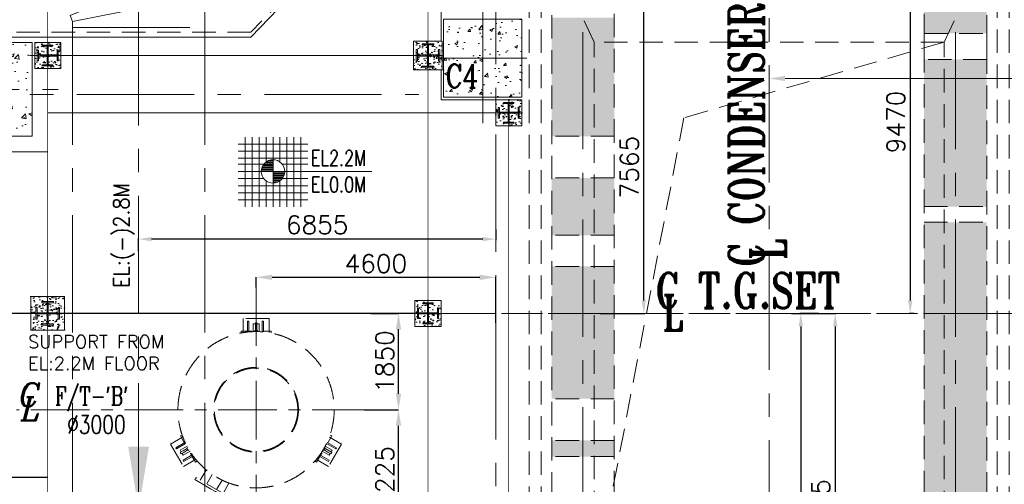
# Model space of a CAD drawing. Header units: inches. Extents: x 0 to 1545919, y 0 to 23143738.
# Tile 76 of 197: x 100652 to 119554, y 149856 to 158774. Entities that reach past the tile are written whole.
import ezdxf

# ---------------------------------------------------------------- set-up
doc = ezdxf.new("R2010")
doc.units = ezdxf.units.IN
doc.header["$LTSCALE"] = 1800
doc.header["$MEASUREMENT"] = 0
for name, pattern in [('CENTER', [2, 1.25, -0.25, 0.25, -0.25]), ('CENTER2', [1.125, 0.75, -0.125, 0.125, -0.125]), ('HIDDEN', [0.375, 0.25, -0.125])]:
    doc.linetypes.add(name, pattern=pattern)
doc.layers.get('0').update_dxf_attribs({"color": 253, "lineweight": 5})
doc.layers.get('Defpoints').update_dxf_attribs({"lineweight": 18})
for name, color, linetype, lineweight in [('AUX COL', 1, 'Continuous', 18), ('CEN', 8, 'CENTER', 18), ('COL', 1, 'Continuous', 18), ('CONCRETE', 145, 'Continuous', 18), ('CWPIPE', 200, 'CENTER', 18), ('DIM', 4, 'Continuous', 18), ('EQUIP', 8, 'HIDDEN', 9), ('GRID', 251, 'CENTER', 18), ('HATCH', 9, 'Continuous', 18), ('HATCH-1', 252, 'Continuous', 9), ('STEEL', 231, 'Continuous', 18), ('TEXT', 3, 'Continuous', 18), ('TGRAFT', 7, 'Continuous', 18)]:
    doc.layers.add(name, color=color, linetype=linetype, lineweight=lineweight)
doc.styles.add('COMPLEX', font='complex')
doc.styles.add('ITALICC', font='italicc')
doc.styles.add('ROMANC', font='ROMANC.SHX')
doc.styles.add('ROMANS', font='romans.shx')
doc.styles.add('ROMANT', font='romant')
doc.styles.add('S3', font='simplex.shx', dxfattribs={"width": 0.75, "height": 320})
doc.styles.get("Standard").update_dxf_attribs({"font": 'arial.ttf'})
doc.linetypes.add('FENCELINE1', pattern='A,0.25,-0.1,[133,ltypeshp.shx,S=0.1,R=0,X=-0.1,Y=0],-0.1,1', length=1.45)
doc.dimstyles.new('MAIN', dxfattribs={"dimtxt": 350, "dimasz": 250, "dimexe": 20, "dimexo": 20, "dimgap": 100, "dimtad": 1, "dimdec": 0, "dimzin": 0, "dimdsep": 46, "dimtxsty": 'ROMANS', "dimcen": 0.09, "dimclrd": 256, "dimclre": 9, "dimclrt": 256, "dimadec": 0, "dimazin": 0, "dimtfac": 1, "dimtdec": 0, "dimtofl": 0, "dimtmove": 0, "dimatfit": 3, "dimfxl": 0.18, "dimtolj": 1, "dimtzin": 0, "dimarcsym": 0})
doc.dimstyles.new('USER175', dxfattribs={"dimscale": 175, "dimtxt": 2, "dimasz": 1.75, "dimexe": 0, "dimexo": 0, "dimgap": 0.5, "dimtad": 1, "dimdec": 0, "dimzin": 0, "dimdsep": 46, "dimtxsty": 'ROMANS', "dimcen": 0, "dimclrd": 4, "dimclre": 4, "dimclrt": 4, "dimadec": 0, "dimazin": 0, "dimtfac": 0.09, "dimtdec": 0, "dimtix": 1, "dimtofl": 0, "dimtmove": 0, "dimatfit": 3, "dimfxl": 1, "dimtolj": 1, "dimtzin": 0, "dimarcsym": 0})

# ---------------------------------------------------------------- blocks, each defined once
blk = doc.blocks.new('AUX COLUMNS')
at = {"layer": 'GRID'}
blk.add_line((-136838, 59915), (-243038, 59915), dxfattribs=at)
blk = doc.blocks.new('CL')
at = {"style": 'ITALICC'}
for s, p in [('C', (-28.8, -3.8)), ('L', (-16.3, -93.3))]:
    blk.add_text(s, height=150, dxfattribs=at).set_placement(p)
blk = doc.blocks.new('HP&LP DRAIN FLASH TANK')
at = {"layer": 'CEN', "ltscale": 0.5, "flags": 128}
for points in [[(108047, 65855), (108047, 70575)], [(110247, 68228), (103447, 68228)]]:
    blk.add_lwpolyline(points, dxfattribs=at)
at = {"layer": 'EQUIP'}
for p, q in [((108298, 69978), (107798, 69978)), ((107798, 69978), (107798, 69711)), ((108298, 69711), (108298, 69978)), ((107883, 69928), (107883, 69720)), ((107908, 69928), (107883, 69928)), ((107908, 69722), (107908, 69928)), ((107991, 69878), (107991, 69725)), ((107991, 69878), (108033, 69878)), ((108023, 69748), (108073, 69748)), ((108023, 69726), (108023, 69748)), ((108063, 69898), (108033, 69898)), ((108033, 69898), (108033, 69838)), ((108033, 69748), (108033, 69838)), ((108063, 69898), (108063, 69838)), ((108063, 69878), (108105, 69878)), ((108063, 69748), (108063, 69838)), ((108073, 69726), (108073, 69748)), ((108105, 69878), (108105, 69725)), ((108163, 69928), (108163, 69724)), ((108188, 69928), (108163, 69928)), ((108188, 69722), (108188, 69928)), ((107883, 69738), (107758, 69738)), ((107758, 69738), (107758, 69705)), ((107883, 69738), (107908, 69738)), ((107964, 69738), (107908, 69738)), ((108338, 69738), (108188, 69738)), ((108338, 69738), (108338, 69705)), ((106637, 67703), (106406, 67570)), ((106594, 67725), (106622, 67741)), ((106594, 67725), (106669, 67595)), ((109500, 67725), (109425, 67595)), ((109457, 67703), (109688, 67570)), ((109500, 67725), (109472, 67741)), ((106406, 67570), (106656, 67137)), ((106682, 67602), (106505, 67499)), ((106505, 67499), (106517, 67478)), ((106517, 67478), (106693, 67579)), ((106590, 67452), (106722, 67529)), ((106723, 67481), (106645, 67436)), ((106737, 67500), (106718, 67490)), ((106743, 67446), (106718, 67490)), ((109351, 67446), (109376, 67490)), ((109358, 67500), (109376, 67490)), ((109371, 67481), (109449, 67436)), ((109505, 67452), (109372, 67529)), ((109577, 67478), (109401, 67579)), ((109412, 67602), (109590, 67499)), ((109688, 67570), (109438, 67137)), ((109590, 67499), (109577, 67478)), ((106611, 67416), (106590, 67452)), ((106593, 67406), (106645, 67436)), ((106593, 67406), (106608, 67380)), ((106608, 67380), (106660, 67410)), ((106647, 67354), (106626, 67390)), ((106822, 67359), (106645, 67257)), ((106647, 67354), (106779, 67430)), ((106657, 67235), (106837, 67339)), ((106738, 67455), (106660, 67410)), ((106762, 67457), (106743, 67446)), ((106781, 67401), (106809, 67352)), ((106822, 67330), (106809, 67352)), ((106822, 67330), (106884, 67222)), ((109273, 67330), (109210, 67222)), ((109437, 67235), (109258, 67339)), ((109272, 67359), (109450, 67257)), ((109273, 67330), (109285, 67352)), ((109313, 67401), (109285, 67352)), ((109448, 67354), (109315, 67430)), ((109333, 67457), (109351, 67446)), ((109356, 67455), (109434, 67410)), ((109486, 67380), (109434, 67410)), ((109448, 67354), (109469, 67390)), ((109501, 67406), (109449, 67436)), ((109484, 67416), (109505, 67452)), ((109501, 67406), (109486, 67380)), ((106645, 67257), (106657, 67235)), ((106656, 67137), (106887, 67270)), ((106884, 67222), (106912, 67238)), ((109210, 67222), (109182, 67238)), ((109438, 67137), (109207, 67270)), ((109450, 67257), (109437, 67235)), ((106870, 66887), (106891, 66924)), ((107496, 66575), (106891, 66924)), ((106974, 66876), (107086, 67070)), ((107099, 66804), (107204, 66986)), ((107077, 66767), (106870, 66887)), ((107172, 66712), (107077, 66767)), ((107289, 66695), (107394, 66877)), ((107414, 66622), (107526, 66816)), ((107267, 66657), (107172, 66712)), ((107474, 66538), (107267, 66657)), ((107474, 66538), (107496, 66575))]:
    blk.add_line(p, q, dxfattribs=at)
for radius in [1500, 813, 801]:
    blk.add_circle((108047, 68228), radius, dxfattribs=at)
at = {"layer": 'TEXT', "xscale": 3, "yscale": 3, "zscale": 3}
blk.add_blockref('CL', (103581, 68302, 274), dxfattribs=at)
at = {"layer": 'TEXT', "width": 0.75}
for s, style, p in [("F/T-'B'", 'COMPLEX', (104184, 68316)), ('%%C3000', 'ROMANS', (104419, 67769, 274))]:
    blk.add_text(s, height=350, dxfattribs=dict(at, style=style)).set_placement(p)
at = {"layer": 'TEXT', "insert": (103670, 69658), "char_height": 250, "attachment_point": 1}
blk.add_mtext_dynamic_manual_height_columns('{\\Fromans|c0;SUPPORT FROM EL:2.2M FLOOR}', width=2901.5, gutter_width=1, heights=[0], dxfattribs=at)
blk = doc.blocks.new('*D857')
at = {"layer": 'Defpoints', "color": 0, "transparency": 16777216}
for p in [(107390, 153137), (107924, 153137), (107266, 151287)]:
    blk.add_point(p, dxfattribs=at)
at = {"layer": 'DIM', "color": 4, "lineweight": -2, "transparency": 16777216}
for p, q in [((107390, 153137), (107924, 153137)), ((107924, 151593), (107924, 152831)), ((107266, 151287), (107924, 151287))]:
    blk.add_line(p, q, dxfattribs=at)
at = {"layer": 'DIM', "color": 4, "transparency": 16777216}
for points in [[(107873, 152831), (107975, 152831), (107924, 153137)], [(107873, 151593), (107975, 151593), (107924, 151287)]]:
    blk.add_solid(points, dxfattribs=at)
at = {"layer": 'DIM', "color": 4, "transparency": 16777216, "insert": (107661, 152212), "char_height": 350, "attachment_point": 5, "rotation": 90, "style": 'ROMANS'}
blk.add_mtext('\\A1;1850', dxfattribs=at)
blk = doc.blocks.new('*D1085')
at = {"layer": 'Defpoints', "color": 0, "transparency": 16777216}
for p in [(109790, 153829), (105190, 153634), (109790, 152956)]:
    blk.add_point(p, dxfattribs=at)
at = {"layer": 'DIM', "color": 4, "lineweight": -2, "transparency": 16777216}
for p, q in [((105190, 153634), (105190, 153829)), ((105496, 153829), (109484, 153829)), ((109790, 152956), (109790, 153829))]:
    blk.add_line(p, q, dxfattribs=at)
at = {"layer": 'DIM', "color": 4, "transparency": 16777216}
for points in [[(105496, 153880), (105496, 153778), (105190, 153829)], [(109484, 153880), (109484, 153778), (109790, 153829)]]:
    blk.add_solid(points, dxfattribs=at)
at = {"layer": 'DIM', "color": 4, "transparency": 16777216, "insert": (107490, 154092), "char_height": 350, "attachment_point": 5, "style": 'ROMANS'}
blk.add_mtext('\\A1;4600', dxfattribs=at)
blk = doc.blocks.new('*D621')
at = {"layer": 'Defpoints', "color": 0, "transparency": 16777216}
for p in [(126553, 71928), (126210, 70028), (126335, 70028)]:
    blk.add_point(p, dxfattribs=at)
at = {"layer": 'DIM', "color": 4, "lineweight": -2, "transparency": 16777216}
for p, q in [((126553, 71928), (126335, 71928)), ((126335, 71621), (126335, 70334)), ((126210, 70028), (126335, 70028))]:
    blk.add_line(p, q, dxfattribs=at)
at = {"layer": 'DIM', "color": 4, "transparency": 16777216}
for points in [[(126284, 71621), (126386, 71621), (126335, 71928)], [(126284, 70334), (126386, 70334), (126335, 70028)]]:
    blk.add_solid(points, dxfattribs=at)
at = {"layer": 'DIM', "color": 4, "transparency": 16777216, "insert": (126072, 70978), "char_height": 350, "attachment_point": 5, "rotation": 90, "style": 'ROMANS'}
blk.add_mtext('\\A1;1900', dxfattribs=at)
blk = doc.blocks.new('*D622')
at = {"layer": 'Defpoints', "color": 0, "transparency": 16777216}
for p in [(117897, 74536), (117897, 74406), (128947, 74324)]:
    blk.add_point(p, dxfattribs=at)
at = {"layer": 'DIM', "color": 4, "lineweight": -2, "transparency": 16777216}
for p, q in [((117897, 74406), (117897, 74536)), ((128641, 74536), (118203, 74536)), ((128947, 74324), (128947, 74536))]:
    blk.add_line(p, q, dxfattribs=at)
at = {"layer": 'DIM', "color": 4, "transparency": 16777216}
for points in [[(118203, 74587), (118203, 74485), (117897, 74536)], [(128641, 74587), (128641, 74485), (128947, 74536)]]:
    blk.add_solid(points, dxfattribs=at)
at = {"layer": 'DIM', "color": 4, "transparency": 16777216, "insert": (124050, 74798), "char_height": 350, "attachment_point": 5, "style": 'ROMANS'}
blk.add_mtext('\\A1;11050', dxfattribs=at)
blk = doc.blocks.new('LEVEL')
at = {"flags": 128}
for points in [[(-533, 658), (-533, -676)], [(-400, 658), (-400, -676)], [(-267, 658), (-267, -676)], [(-267, 658), (-267, -676)], [(-133, 658), (-133, 181)], [(0, 658), (0, -676)], [(0, 658), (0, -676)], [(133, 658), (133, 181)], [(133, 658), (133, 181)], [(267, 658), (267, -676)], [(400, 658), (400, -676)], [(533, 658), (533, -676)], [(-667, 524), (667, 524)], [(-667, 391), (667, 391)], [(-667, 258), (667, 258)], [(-93, 205), (0, 205)], [(0, 0), (0, 264)], [(-667, 142), (-174, 142)], [(-667, 0), (667, 0)], [(-265, 0), (0, 0)], [(-225, 2), (0, 2)], [(-224, 25), (0, 25)], [(-220, 47), (0, 47)], [(-214, 70), (0, 70)], [(-205, 92), (0, 92)], [(-194, 115), (0, 115)], [(-178, 137), (0, 137)], [(-158, 160), (0, 160)], [(-132, 182), (0, 182)], [(1900, 0), (0, 0)], [(0, 0), (0, -261)], [(174, 142), (667, 142)], [(-667, -133), (-181, -133)], [(-133, -181), (-133, -676)], [(225, -2), (0, -2)], [(224, -25), (0, -25)], [(220, -47), (0, -47)], [(214, -70), (0, -70)], [(205, -92), (0, -92)], [(194, -115), (0, -115)], [(178, -137), (0, -137)], [(158, -160), (0, -160)], [(132, -182), (0, -182)], [(133, -181), (133, -676)], [(133, -181), (133, -676)], [(181, -133), (667, -133)], [(-667, -276), (667, -276)], [(93, -205), (0, -205)], [(-667, -409), (667, -409)], [(-667, -542), (667, -542)]]:
    blk.add_lwpolyline(points, dxfattribs=at)
for points in [[(0, 225, 0.414246), (-225, 0)], [(225, 0, 0.414258), (0, 225)], [(-225, 0, 0.414221), (0, -225)], [(0, -225, 0.414246), (225, 0)]]:
    blk.add_lwpolyline(points, format="xyb", dxfattribs=at)
at = {"flags": 4}
blk.add_attdef('LEVEL', (839, 107), '', height=300, dxfattribs=at)
blk = doc.blocks.new('*D895')
at = {"layer": 'Defpoints', "color": 0, "transparency": 16777216}
for p in [(107266, 151287), (107924, 151287), (106550, 146062)]:
    blk.add_point(p, dxfattribs=at)
at = {"layer": 'DIM', "color": 4, "lineweight": -2, "transparency": 16777216}
for p, q in [((107266, 151287), (107924, 151287)), ((107924, 146368), (107924, 150981)), ((106550, 146062), (107924, 146062))]:
    blk.add_line(p, q, dxfattribs=at)
at = {"layer": 'DIM', "color": 4, "transparency": 16777216}
for points in [[(107873, 150981), (107975, 150981), (107924, 151287)], [(107873, 146368), (107975, 146368), (107924, 146062)]]:
    blk.add_solid(points, dxfattribs=at)
at = {"layer": 'DIM', "color": 4, "transparency": 16777216, "insert": (107661, 149989), "char_height": 350, "attachment_point": 5, "rotation": 90, "style": 'ROMANS'}
blk.add_mtext('\\A1;5225', dxfattribs=at)
blk = doc.blocks.new('A$C72CE6A6A')
at = {"layer": 'CONCRETE'}
h = blk.add_hatch(dxfattribs=at)
h.set_pattern_fill('AR-CONC', color=256, scale=80, style=0)
h.set_pattern_definition([(50, (-375, 0), (573.808, -50.202), [60, -660]), (355, (-375, 0), (-111, 601.754), [48, -528]), (100.4514, (-327.2, -4.2), (462.808, 551.55), [50.992, -560.914]), (46.184, (-375, 160), (853.79, -132.415), [90, -990]), (96.636, (-303.85, 149), (747.73, 779.294), [76.49, -841.37]), (351.184, (-375, 160), (747.73, 779.295), [72, -792]), (21, (-295, 120), (477.526, -322.095), [60, -660]), (326, (-295, 120), (194.652, 580.12), [48, -528]), (71.4514, (-255.2, 93.16), (672.178, 258.024), [50.992, -560.914]), (37.5, (-375, 0), (9.728, 266.315), [0, -521.6, 0, -536, 0, -530]), (7.5, (-375, 0), (210.456, 315.529), [0, -305.6, 0, -509.6, 0, -202]), (327.5, (-553.4, 0), (427.058, -18.044), [0, -200, 0, -624, 0, -828]), (317.5, (-633.4, 0), (466.549, 80.084), [0, -260, 0, -414.4, 0, -588])])
h.paths.add_polyline_path([(-6250, 4150), (-4750, 4150), (-4750, 5650), (-6250, 5650)])
h = blk.add_hatch(dxfattribs=at)
h.set_pattern_fill('AR-CONC', color=256, scale=100, style=0)
h.set_pattern_definition([(50, (-102668.4, -50138.3), (717.2602, -62.752), [75, -825]), (355, (-102668.4, -50138.3), (-138.7513, 752.192), [60, -660]), (100.4514, (-102608.6, -50143.5), (578.5094, 689.4395), [63.74, -701.142]), (46.1842, (-102668.4, -49938.3), (1067.241, -165.519), [112.5, -1237.5]), (96.6356, (-102579.5, -49952.1), (934.663, 974.118), [95.61, -1051.713]), (351.1842, (-102668.4, -49938.3), (934.662, 974.119), [90, -990]), (21, (-102568.4, -49988.3), (596.907, -402.619), [75, -825]), (326, (-102568.4, -49988.3), (243.3153, 725.15), [60, -660]), (71.4514, (-102518.66, -50021.8), (840.2226, 322.5305), [63.74, -701.142]), (37.5, (-102668.4, -50138.27), (12.15986, 332.89385), [0, -652, 0, -670, 0, -662.5]), (7.5, (-102668.4, -50138.27), (263.0695, 394.4117), [0, -382, 0, -637, 0, -252.5]), (327.5, (-102891.4, -50138.27), (533.82244, -22.5549), [0, -250, 0, -780, 0, -1035]), (317.5, (-102991.4, -50138.27), (583.1862, 100.105), [0, -325, 0, -518, 0, -735])])
h.paths.add_polyline_path([(-15150, 4200), (-15547, 4200), (-16150, 4200), (-16150, 3400), (-15150, 3400)])
h.paths.add_polyline_path([(-14150, 4200), (-15150, 4200), (-15150, 3400), (-14150, 3400)])
h.paths.add_polyline_path([(-14150, 5200), (-15150, 5200), (-15150, 4200), (-14656, 4200), (-14150, 4200)])
h.paths.add_polyline_path([(-15150, 5200), (-16150, 5200), (-16150, 4200), (-15150, 4200)])
h.paths.add_polyline_path([(-15080, 4332), (-14255, 4332), (-14255, 5007), (-15080, 5007)], flags=24)
h.paths.add_polyline_path([(-15080, 4332), (-14255, 4332), (-14255, 5007), (-15080, 5007)], flags=24)
blk.add_lwpolyline([(-9950, -5400), (-7350, -8000), (16205, -8000), (16205, 8000), (-7350, 8000), (-9950, 5400), (-24150, 5400), (-24150, -5400)], close=True)
at = {"layer": 'CEN'}
for p, q in [((-5500, 3650), (-5500, 8300)), ((-6349, 4900), (-4651, 4900)), ((-6180, 4900), (-4820, 4900)), ((-24091, 4200), (-6728, 4200)), ((-24091, 4200), (-6728, 4200)), ((-16650, 4300), (-13650, 4300)), ((0, -500), (0, 500)), ((-500, 0), (500, 0))]:
    blk.add_line(p, q, dxfattribs=at)
at = {"layer": 'CONCRETE'}
for points in [[(-9950, -5300), (-7350, -8000), (16205, -8000), (16205, 8000), (-7350, 8000), (-9950, 5300), (-24150, 5300), (-24150, -5300)], [(-6250, 4150), (-4750, 4150), (-4750, 5650), (-6250, 5650)], [(-16150, 3400), (-14150, 3400), (-14150, 5200), (-16150, 5200)]]:
    blk.add_lwpolyline(points, close=True, dxfattribs=at)
at = {"layer": 'TEXT', "style": 'ROMANC', "width": 0.8}
blk.add_text('C4', height=450, dxfattribs=at).set_placement((-6212, 4331))
blk = doc.blocks.new('CONDENSER')
at = {"layer": 'CEN'}
for p, q in [((0, 11965), (0, -10877)), ((-4375, 7315), (4375, 7315)), ((-7840, 0), (7840, 0))]:
    blk.add_line(p, q, dxfattribs=at)
at = {"layer": 'EQUIP'}
for p, q in [((4460, 7655), (-4460, 7655)), ((-4460, 7655), (-4460, 7475)), ((4460, 7565), (-4460, 7565)), ((4460, 7655), (4460, 7475)), ((-4605, 7475), (-4605, -7475)), ((-4460, 7475), (-4605, 7475)), ((4460, 7475), (-4460, 7475)), ((-4375, 7475), (-4375, -7475)), ((4375, 7475), (4375, -7475)), ((4460, 7475), (4605, 7475)), ((4605, 7475), (4605, -7475)), ((-3358, 5208), (-4375, 7315)), ((4375, 7315), (-4375, 7315)), ((3358, 5208), (4375, 7315)), ((-3358, -5208), (-3358, 5208)), ((3358, 5208), (-3358, 5208)), ((3358, 5208), (-1637, 3753)), ((3358, -5208), (3358, 5208)), ((-1637, 3753), (-3344, -5152)), ((-3358, -5208), (-4375, -7315)), ((3358, -5208), (-3358, -5208)), ((3358, -5208), (4375, -7315)), ((-4375, -7315), (4375, -7315)), ((-4605, -7475), (-4460, -7475)), ((4460, -7475), (-4460, -7475)), ((-4460, -7655), (-4460, -7475)), ((4460, -7655), (4460, -7475)), ((4460, -7475), (4605, -7475)), ((4460, -7565), (-4460, -7565)), ((4460, -7655), (-4460, -7655))]:
    blk.add_line(p, q, dxfattribs=at)
for centre, radius in [((-2235, 9470), 1410), ((2235, 9470), 1410), ((-2235, 9470), 1270), ((-2235, 9470), 1230), ((2235, 9470), 1270), ((2235, 9470), 1230), ((-2235, -9360), 1410), ((-2235, -9360), 1270), ((2235, -9360), 1410), ((2235, -9360), 1270), ((-2235, -9360), 1230), ((2235, -9360), 1230)]:
    blk.add_circle(centre, radius, dxfattribs=at)
for points, knots in [([(-2211, 9618), (-3219, 9642), (-4205, 8835), (-4236, 7806), (-4234, 7658)], [2597.743538, 2597.743538, 2597.743538, 2597.743538, 4076.905104, 4953.355651, 4953.355651, 4953.355651, 4953.355651]), ([(-2275, 9618), (-1266, 9643), (-180, 8754), (-252, 7656), (-252, 7656)], [2597.743538, 2597.743538, 2597.743538, 2597.743538, 4076.905104, 5192.052949, 5192.052949, 5192.052949, 5192.052949]), ([(2269, 9616), (1261, 9641), (275, 8833), (244, 7805), (246, 7657)], [2597.743538, 2597.743538, 2597.743538, 2597.743538, 4076.905104, 4953.355651, 4953.355651, 4953.355651, 4953.355651]), ([(2205, 9616), (3214, 9641), (4300, 8752), (4228, 7654), (4228, 7654)], [2597.743538, 2597.743538, 2597.743538, 2597.743538, 4076.905104, 5192.052949, 5192.052949, 5192.052949, 5192.052949]), ([(-2211, -9618), (-3219, -9642), (-4205, -8835), (-4236, -7806), (-4234, -7658)], [2597.743538, 2597.743538, 2597.743538, 2597.743538, 4076.905104, 4953.355651, 4953.355651, 4953.355651, 4953.355651]), ([(-2275, -9618), (-1266, -9643), (-180, -8754), (-252, -7656), (-252, -7656)], [2597.743538, 2597.743538, 2597.743538, 2597.743538, 4076.905104, 5192.052949, 5192.052949, 5192.052949, 5192.052949]), ([(2269, -9616), (1261, -9641), (275, -8833), (244, -7805), (246, -7657)], [2597.743538, 2597.743538, 2597.743538, 2597.743538, 4076.905104, 4953.355651, 4953.355651, 4953.355651, 4953.355651]), ([(2205, -9616), (3214, -9641), (4300, -8752), (4228, -7654), (4228, -7654)], [2597.743538, 2597.743538, 2597.743538, 2597.743538, 4076.905104, 5192.052949, 5192.052949, 5192.052949, 5192.052949])]:
    blk.add_open_spline(points, degree=3, knots=knots, dxfattribs=at)
blk = doc.blocks.new('*D958')
at = {"layer": 'Defpoints', "color": 0, "transparency": 16777216}
for p in [(109790, 154767), (102935, 154562), (102935, 154309)]:
    blk.add_point(p, dxfattribs=at)
at = {"layer": 'DIM', "color": 9, "lineweight": -2, "transparency": 16777216}
for p, q in [((109790, 154747), (109790, 154542)), ((102935, 154329), (102935, 154582))]:
    blk.add_line(p, q, dxfattribs=at)
at = {"layer": 'DIM', "lineweight": -2, "transparency": 16777216}
blk.add_line((109540, 154562), (103185, 154562), dxfattribs=at)
at = {"layer": 'DIM', "transparency": 16777216}
for points in [[(103185, 154604), (103185, 154521), (102935, 154562)], [(109540, 154604), (109540, 154521), (109790, 154562)]]:
    blk.add_solid(points, dxfattribs=at)
at = {"layer": 'DIM', "transparency": 16777216, "insert": (106363, 154837), "char_height": 350, "attachment_point": 5, "style": 'ROMANS'}
blk.add_mtext('\\A1;6855', dxfattribs=at)
blk = doc.blocks.new('*D963')
at = {"layer": 'Defpoints', "color": 0, "transparency": 16777216}
for p in [(116013, 153137), (115040, 143777), (115647, 143777)]:
    blk.add_point(p, dxfattribs=at)
at = {"layer": 'DIM', "color": 9, "lineweight": -2, "transparency": 16777216}
for p, q in [((115993, 153137), (115627, 153137)), ((115060, 143777), (115667, 143777))]:
    blk.add_line(p, q, dxfattribs=at)
at = {"layer": 'DIM', "lineweight": -2, "transparency": 16777216}
blk.add_line((115647, 152887), (115647, 144027), dxfattribs=at)
at = {"layer": 'DIM', "transparency": 16777216}
for points in [[(115605, 152887), (115688, 152887), (115647, 153137)], [(115605, 144027), (115688, 144027), (115647, 143777)]]:
    blk.add_solid(points, dxfattribs=at)
at = {"layer": 'DIM', "transparency": 16777216, "insert": (115372, 148662), "char_height": 350, "attachment_point": 5, "rotation": 90, "style": 'ROMANS'}
blk.add_mtext('\\A1;9360', dxfattribs=at)
blk = doc.blocks.new('*D965')
at = {"layer": 'Defpoints', "color": 0, "transparency": 16777216}
for p in [(115448, 153137), (114966, 145572), (116307, 145572)]:
    blk.add_point(p, dxfattribs=at)
at = {"layer": 'DIM', "color": 9, "lineweight": -2, "transparency": 16777216}
for p, q in [((115468, 153137), (116327, 153137)), ((114986, 145572), (116327, 145572))]:
    blk.add_line(p, q, dxfattribs=at)
at = {"layer": 'DIM', "lineweight": -2, "transparency": 16777216}
blk.add_line((116307, 152887), (116307, 145822), dxfattribs=at)
at = {"layer": 'DIM', "transparency": 16777216}
for points in [[(116266, 152887), (116349, 152887), (116307, 153137)], [(116266, 145822), (116349, 145822), (116307, 145572)]]:
    blk.add_solid(points, dxfattribs=at)
at = {"layer": 'DIM', "transparency": 16777216, "insert": (116032, 149355), "char_height": 350, "attachment_point": 5, "rotation": 90, "style": 'ROMANS'}
blk.add_mtext('\\A1;7565', dxfattribs=at)
blk = doc.blocks.new('A$C067A19F9')
for p, q in [((-1031, 831), (-1270, 253)), ((1316, -141), (-1031, 831)), ((-1270, -373), (-1270, 253)), ((1270, -253), (-1270, 253)), ((1316, -141), (1270, -253)), ((1270, -373), (-1270, -373)), ((1270, -373), (1270, -253))]:
    blk.add_line(p, q)
at = {"layer": 'CEN'}
for p in [(143, 345), (0, -373)]:
    blk.add_line(p, (0, 0), dxfattribs=at)
blk = doc.blocks.new('CW-PIT')
at = {"layer": 'HATCH-1'}
h = blk.add_hatch(dxfattribs=at)
h.set_pattern_fill('AR-CONC', color=256, scale=100, style=0)
h.paths.add_polyline_path([(-3575, 7750), (-4175, 7750), (-4175, 6175), (-3575, 6175)])
h.paths.add_polyline_path([(-3175, 7750), (-3575, 7750), (-3575, 6175), (-2975, 6175), (-2975, 7635)])
h.paths.add_polyline_path([(-3575, 5675), (-4175, 5675), (-4175, 3400), (-3575, 3400)])
h.paths.add_polyline_path([(-2975, 5675), (-3575, 5675), (-3575, 3400), (-2975, 3400)])
h.paths.add_polyline_path([(-3575, 2600), (-4175, 2600), (-4175, 1500), (-3575, 1500)])
h.paths.add_polyline_path([(-2975, 2600), (-3575, 2600), (-3575, 1500), (-2975, 1500)])
h.paths.add_polyline_path([(-3575, 900), (-4175, 900), (-4175, -1638), (-3575, -1638)])
h.paths.add_polyline_path([(-2975, 900), (-3575, 900), (-3575, -1638), (-2975, -1638)])
h.paths.add_polyline_path([(-3575, -3498), (-4175, -3498), (-4175, -5675), (-3575, -5675)])
h.paths.add_polyline_path([(-2975, -3498), (-3575, -3498), (-3575, -5675), (-2975, -5675)])
h.paths.add_polyline_path([(-3575, -6175), (-4175, -6175), (-4175, -7650), (-3575, -7650)])
h.paths.add_polyline_path([(-2975, -6175), (-3575, -6175), (-3575, -7650), (-3175, -7650), (-2975, -7535)])
h.paths.add_polyline_path([(-3575, -2438), (-4175, -2438), (-4175, -2748), (-3575, -2748)])
h.paths.add_polyline_path([(-2975, -2438), (-3575, -2438), (-3575, -2748), (-2975, -2748)])
h.paths.add_polyline_path([(3575, -5375), (2975, -5375), (2975, -7535), (3175, -7650), (3575, -7650)])
h.paths.add_polyline_path([(4175, -5375), (3575, -5375), (3575, -7650), (4175, -7650)])
h.paths.add_polyline_path([(3575, 1750), (2975, 1750), (2975, -4875), (3575, -4875)])
h.paths.add_polyline_path([(4175, 1750), (3575, 1750), (3575, -4875), (4175, -4875)])
h.paths.add_polyline_path([(3575, 4875), (2975, 4875), (2975, 2050), (3575, 2050)])
h.paths.add_polyline_path([(4175, 4875), (3575, 4875), (3575, 2050), (4175, 2050)])
h.paths.add_polyline_path([(3575, 7750), (3175, 7750), (2975, 7635), (2975, 5375), (3575, 5375)])
h.paths.add_polyline_path([(4175, 7750), (3575, 7750), (3575, 5375), (4175, 5375)])
at = {"layer": 'CEN'}
for p, q in [((-3575, -7650), (-3575, 7750)), ((3575, -7650), (3575, 7750)), ((0, -500), (0, 500)), ((-500, 0), (500, 0))]:
    blk.add_line(p, q, dxfattribs=at)
at = {"layer": 'CONCRETE', "linetype": 'HIDDEN'}
for p, q in [((-2975, 3400), (-4175, 3400)), ((-2975, 2600), (-4175, 2600)), ((2975, 2050), (4175, 2050)), ((2975, 1750), (4175, 1750)), ((-2975, 1500), (-4175, 1500)), ((-2975, 900), (-4175, 900)), ((-2975, -1638), (-4175, -1638)), ((-2975, -2438), (-4175, -2438)), ((-2975, -2748), (-4175, -2748))]:
    blk.add_line(p, q, dxfattribs=at)
for points in [[(-3100, -7650), (-2975, -7525), (-2975, 7625), (-3100, 7750), (-4175, 7750), (-4175, -7650), (-3100, -7650)], [(3100, 7750), (4175, 7750), (4175, -7650), (3100, -7650), (2975, -7525), (2975, 7625), (3100, 7750)]]:
    blk.add_lwpolyline(points, dxfattribs=at)
blk.add_lwpolyline([(2975, 5375), (4175, 5375), (4175, 4875), (2975, 4875)], close=True, dxfattribs=at)
blk = doc.blocks.new('A$C0D0A3158')
at = {"layer": 'HATCH'}
h = blk.add_hatch(dxfattribs=at)
h.set_pattern_fill('AR-CONC', color=256, scale=30, style=0)
h.paths.add_polyline_path([(250, 250), (-250, 250), (-250, -250), (250, -250)])
blk.add_lwpolyline([(-250, -250), (250, -250), (250, 250), (-250, 250)], close=True)
blk = doc.blocks.new('A$C0BA766DB')
at = {"layer": 'HATCH'}
h = blk.add_hatch(dxfattribs=at)
h.set_pattern_fill('AR-CONC', color=256, scale=30, style=0)
h.paths.add_polyline_path([(250, 250), (-250, 250), (-250, -250), (250, -250)])
blk.add_lwpolyline([(-250, -250), (250, -250), (250, 250), (-250, 250)], close=True)
blk = doc.blocks.new('A$C3D7F7A9A')
at = {"layer": 'HATCH'}
h = blk.add_hatch(dxfattribs=at)
h.set_pattern_fill('AR-CONC', color=256, scale=30, style=0)
h.set_pattern_definition([(50, (-6549.98, 4950), (215.18, -18.826), [22.5, -247.5]), (355, (-6549.98, 4950), (-41.63, 225.66), [18, -198]), (100.45, (-6532.05, 4948.43), (173.55, 206.83), [19.12, -210.34]), (46.184, (-6549.98, 5010), (320.17, -49.66), [33.75, -371.25]), (96.636, (-6523.3, 5005.86), (280.4, 292.24), [28.68, -315.51]), (351.18, (-6549.98, 5010), (280.4, 292.24), [27, -297]), (21, (-6519.98, 4995), (179.07, -120.786), [22.5, -247.5]), (326, (-6519.98, 4995), (73, 217.55), [18, -198]), (71.45, (-6505.06, 4984.93), (252.07, 96.76), [19.12, -210.34]), (37.5, (-6549.98, 4950), (3.648, 99.868), [0, -195.6, 0, -201, 0, -198.75]), (7.5, (-6549.98, 4950), (78.92, 118.324), [0, -114.6, 0, -191.1, 0, -75.75]), (327.5, (-6616.88, 4950), (160.147, -6.766), [0, -75, 0, -234, 0, -310.5]), (317.5, (-6646.88, 4950), (174.956, 30.03), [0, -97.5, 0, -155.4, 0, -220.5])])
h.paths.add_polyline_path([(-6275, 5225), (-6825, 5225), (-6825, 4675), (-6275, 4675)])
h = blk.add_hatch(dxfattribs=at)
h.set_pattern_fill('AR-CONC', color=256, scale=30, style=0)
h.paths.add_polyline_path([(-14176, -325), (-13526, -325), (-13526, 325), (-14176, 325)])
at = {"layer": 'CEN'}
for p, q in [((0, -500), (0, 500)), ((-500, 0), (500, 0))]:
    blk.add_line(p, q, dxfattribs=at)
at = {"layer": 'COL'}
for points in [[(-13750, 4770), (-13750, 4770), (-13840, 4770), (-13840, 5130), (-13750, 5130), (-13750, 5150), (-13950, 5150), (-13950, 5130), (-13860, 5130), (-13860, 4770), (-13950, 4770), (-13950, 4750), (-13750, 4750)], [(-6825, 4675), (-6275, 4675), (-6275, 5225), (-6825, 5225)], [(-6438, 4748), (-6438, 4748), (-6539, 4748), (-6539, 5152), (-6438, 5152), (-6438, 5175), (-6663, 5175), (-6663, 5152), (-6561, 5152), (-6561, 4748), (-6663, 4748), (-6663, 4725), (-6438, 4725)], [(-4900, 3670), (-4900, 3670), (-4990, 3670), (-4990, 4030), (-4900, 4030), (-4900, 4050), (-5100, 4050), (-5100, 4030), (-5010, 4030), (-5010, 3670), (-5100, 3670), (-5100, 3650), (-4900, 3650)], [(-14176, -325), (-13526, -325), (-13526, 325), (-14176, 325)], [(-13738, -203), (-13738, -203), (-13839, -203), (-13839, 202), (-13738, 202), (-13738, 225), (-13963, 225), (-13963, 202), (-13862, 202), (-13862, -203), (-13963, -203), (-13963, -225), (-13738, -225)], [(-6450, -180), (-6450, -180), (-6540, -180), (-6540, 180), (-6450, 180), (-6450, 200), (-6650, 200), (-6650, 180), (-6560, 180), (-6560, -180), (-6650, -180), (-6650, -200), (-6450, -200)]]:
    blk.add_lwpolyline(points, close=True, dxfattribs=at)
for points in [[(-13860, 4960), (-14030, 4960), (-14030, 5050), (-14050, 5050), (-14050, 4850), (-14030, 4850), (-14030, 4850), (-14030, 4940), (-13860, 4940)], [(-13840, 4940), (-13670, 4940), (-13670, 4850), (-13650, 4850), (-13650, 5050), (-13670, 5050), (-13670, 4960), (-13840, 4960)], [(-6561, 4961), (-6753, 4961), (-6753, 5062), (-6775, 5062), (-6775, 4838), (-6753, 4838), (-6753, 4838), (-6753, 4939), (-6561, 4939)], [(-6539, 4939), (-6348, 4939), (-6348, 4838), (-6325, 4838), (-6325, 5062), (-6348, 5062), (-6348, 4961), (-6539, 4961)], [(-5010, 3860), (-5180, 3860), (-5180, 3950), (-5200, 3950), (-5200, 3750), (-5180, 3750), (-5180, 3750), (-5180, 3840), (-5010, 3840)], [(-4990, 3840), (-4820, 3840), (-4820, 3750), (-4800, 3750), (-4800, 3950), (-4820, 3950), (-4820, 3860), (-4990, 3860)], [(-13862, 11), (-14053, 11), (-14053, 112), (-14076, 112), (-14076, -113), (-14053, -113), (-14053, -113), (-14053, -11), (-13862, -11)], [(-13839, -11), (-13648, -11), (-13648, -113), (-13626, -113), (-13626, 112), (-13648, 112), (-13648, 11), (-13839, 11)], [(-6560, 10), (-6730, 10), (-6730, 100), (-6750, 100), (-6750, -100), (-6730, -100), (-6730, -100), (-6730, -10), (-6560, -10)], [(-6540, -10), (-6370, -10), (-6370, -100), (-6350, -100), (-6350, 100), (-6370, 100), (-6370, 10), (-6540, 10)]]:
    blk.add_lwpolyline(points, dxfattribs=at)
at = {"layer": 'STEEL', "linetype": 'FENCELINE1', "ltscale": 0.25}
for p, q in [((-6300, 5925), (-6300, 5225)), ((-6300, 4675), (-6300, 4100)), ((-6300, 4100), (-5250, 4100))]:
    blk.add_line(p, q, dxfattribs=at)
at = {"layer": 'STEEL'}
for points, const_width in [([(-16075, 5875), (-6550, 5875), (-6550, 5175)], 15), ([(-13850, 5150), (-13850, 5875)], 15), ([(-13650, 4950), (-6775, 4950)], 25), ([(-13850, 225), (-13850, 4750)], 15), ([(-6550, 4725), (-6550, 200)], 15), ([(-13850, 3850), (-5200, 3850)], 15), ([(-5000, 3650), (-5000, -3600)], 15), ([(-13850, 3100), (-16450, 3100)], 15), ([(-16250, 0), (-14076, 0)], 25), ([(-13626, 0), (-6750, 0)], 25), ([(-13850, -4750), (-13850, -225)], 15), ([(-6550, -4725), (-6550, -200)], 15), ([(-13850, -3150), (-16450, -3150)], 25)]:
    blk.add_lwpolyline(points, dxfattribs=dict(at, const_width=const_width))
at = {"layer": 'TGRAFT', "color": 8, "linetype": 'CENTER2', "lineweight": 5, "ltscale": 0.1}
for p, q in [((-13850, 5212), (-13850, 4688)), ((-6550, 5212), (-6550, 4688)), ((-14200, 4950), (-13500, 4950)), ((-6813, 4950), (-6288, 4950)), ((-6813, 4950), (-6288, 4950)), ((-5000, 4112), (-5000, 3588)), ((-4738, 3850), (-5263, 3850)), ((-13851, 287), (-13851, -288)), ((-6550, 262), (-6550, -262)), ((-6900, 0), (-6200, 0)), ((-14208, 0), (-13493, 0))]:
    blk.add_line(p, q, dxfattribs=at)
at = {"layer": 'COL'}
for name, p in [('A$C0D0A3158', (-13850, 4950)), ('A$C0BA766DB', (-5000, 3850)), ('A$C0BA766DB', (-6550, 0))]:
    blk.add_blockref(name, p, dxfattribs=at)
blk = doc.blocks.new('*D723')
at = {"layer": 'Defpoints', "color": 0, "transparency": 16777216}
for p in [(111982, 160702), (112632, 160702), (111773, 153137)]:
    blk.add_point(p, dxfattribs=at)
at = {"layer": 'DIM', "color": 9, "lineweight": -2, "transparency": 16777216}
for p, q in [((112002, 160702), (112652, 160702)), ((111793, 153137), (112652, 153137))]:
    blk.add_line(p, q, dxfattribs=at)
at = {"layer": 'DIM', "lineweight": -2, "transparency": 16777216}
blk.add_line((112632, 153387), (112632, 160452), dxfattribs=at)
at = {"layer": 'DIM', "transparency": 16777216}
for points in [[(112591, 160452), (112674, 160452), (112632, 160702)], [(112591, 153387), (112674, 153387), (112632, 153137)]]:
    blk.add_solid(points, dxfattribs=at)
at = {"layer": 'DIM', "transparency": 16777216, "insert": (112357, 155944), "char_height": 350, "attachment_point": 5, "rotation": 90, "style": 'ROMANS'}
blk.add_mtext('\\A1;7565', dxfattribs=at)
blk = doc.blocks.new('*D724')
at = {"layer": 'Defpoints', "color": 0, "transparency": 16777216}
for p in [(117141, 162607), (117747, 153137), (117843, 153137)]:
    blk.add_point(p, dxfattribs=at)
at = {"layer": 'DIM', "color": 9, "lineweight": -2, "transparency": 16777216}
for p, q in [((117161, 162607), (117767, 162607)), ((117823, 153137), (117727, 153137))]:
    blk.add_line(p, q, dxfattribs=at)
at = {"layer": 'DIM', "lineweight": -2, "transparency": 16777216}
blk.add_line((117747, 162357), (117747, 153387), dxfattribs=at)
at = {"layer": 'DIM', "transparency": 16777216}
for points in [[(117706, 162357), (117789, 162357), (117747, 162607)], [(117706, 153387), (117789, 153387), (117747, 153137)]]:
    blk.add_solid(points, dxfattribs=at)
at = {"layer": 'DIM', "transparency": 16777216, "insert": (117472, 156812), "char_height": 350, "attachment_point": 5, "rotation": 90, "style": 'ROMANS'}
blk.add_mtext('\\A1;9470', dxfattribs=at)
blk = doc.blocks.new('STEAM DRAIN FLASH TANK')
at = {"layer": 'CEN', "ltscale": 0.5}
for p, q in [((128947.2, 74629), (128947.2, 69851.8)), ((125948.8, 71927.6), (132578.4, 71927.6))]:
    blk.add_line(p, q, dxfattribs=at)
at = {"layer": 'EQUIP'}
for p, q in [((128215.6, 73410.5), (128042.4, 73310.5)), ((128215.6, 73410.5), (128283.5, 73292.8)), ((128042.4, 73310.5), (128110.4, 73192.8)), ((128067, 73167.8), (128172.5, 73228.7)), ((128079.2, 73146.7), (128067, 73167.8)), ((128110.4, 73192.8), (128154, 73317.2)), ((128154, 73317.2), (128283.5, 73292.8)), ((128203.7, 73256.1), (128168.4, 73235.8)), ((128179.8, 73216.2), (128168.4, 73235.8)), ((128214.9, 73236.8), (128203.7, 73256.1)), ((128207.8, 73249), (128326.9, 73317.8)), ((128317.2, 73312.2), (128270.7, 73285.5)), ((128326.9, 73317.8), (128339, 73296.7)), ((130436.9, 72077.6), (130461.3, 72077.6)), ((130461.3, 72077.6), (130461.3, 71955.8)), ((130597.2, 72027.6), (130461.3, 72027.6)), ((130461.3, 72027.6), (130547.2, 71927.6)), ((130597.2, 71827.6), (130597.2, 72027.6)), ((130446.9, 71955.8), (130469.5, 71955.8)), ((130447.1, 71915.1), (130469.5, 71915.1)), ((130461.3, 71915.1), (130461.3, 71777.6)), ((130461.3, 71788.7), (130461.4, 71842.4)), ((130547.2, 71927.6), (130461.4, 71827.6)), ((130597.2, 71827.6), (130461.4, 71827.6)), ((130469.5, 71915.1), (130469.5, 71955.8)), ((130461.3, 71777.6), (130436.9, 71777.7)), ((128079.2, 70708.6), (128067, 70687.5)), ((128042.4, 70544.8), (128110.4, 70662.5)), ((128215.6, 70444.8), (128042.4, 70544.8)), ((128067, 70687.5), (128172.5, 70626.6)), ((128110.4, 70662.5), (128154, 70538.1)), ((128154, 70538.1), (128283.5, 70562.4)), ((128179.8, 70639.1), (128168.4, 70619.5)), ((128203.7, 70599.1), (128168.4, 70619.5)), ((128214.9, 70618.5), (128203.7, 70599.1)), ((128207.8, 70606.2), (128326.9, 70537.5)), ((128215.6, 70444.8), (128283.5, 70562.4)), ((128317.2, 70543), (128270.7, 70569.8)), ((128326.9, 70537.5), (128339, 70558.6)), ((128693.2, 70212.7), (128693.2, 70457.4)), ((129201.2, 70212.7), (129201.2, 70457.4)), ((128615.8, 70177.6), (128615.8, 70212.7)), ((128615.8, 70212.7), (128947.2, 70212.7)), ((128615.8, 70177.6), (128947.2, 70177.6)), ((128947.2, 70212.7), (129278.6, 70212.7)), ((128947.2, 70177.6), (129278.6, 70177.6)), ((129278.6, 70177.6), (129278.6, 70212.7))]:
    blk.add_line(p, q, dxfattribs=at)
for radius in [1500, 559]:
    blk.add_circle((128947.2, 71927.6), radius, dxfattribs=at)
at = {"layer": 'TEXT', "linetype": 'CENTER', "xscale": 1.800000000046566, "yscale": 1.800000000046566, "zscale": 1.800000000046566}
blk.add_blockref('CL', (130769, 71982.1), dxfattribs=at)
at = {"layer": 'TEXT', "linetype": 'CENTER', "style": 'ROMANT', "width": 0.75}
for s, p in [("F/T-'A'", (131107.6, 72004)), ('%%C3000', (130988.2, 71546.6))]:
    blk.add_text(s, height=300, dxfattribs=at).set_placement(p)
at = {"layer": 'TEXT', "style": 'S3', "width": 0.7}
for s, p in [('SUPPORT FROM', (130083.6, 70604)), ('EL:2.2M FLOOR', (130146.2, 70172))]:
    blk.add_text(s, height=320, dxfattribs=at).set_placement(p)
at = {"layer": 'DIM'}
dim = blk.add_linear_dim(base=(117897.2, 74535.6), p1=(128947.2, 74324.1), p2=(117897.2, 74406), dimstyle='USER175', dxfattribs=at)
dim.commit()
dim.dimension.update_dxf_attribs({"geometry": '*D622', "text_midpoint": (124050.4, 74535.6), "dimtype": 128})
dim = blk.add_linear_dim(base=(126334.7, 70027.6), p1=(126553, 71927.6), p2=(126210.4, 70027.6), angle=90, dimstyle='USER175', dxfattribs=at)
dim.commit()
dim.dimension.update_dxf_attribs({"geometry": '*D621', "text_midpoint": (126072.2, 70977.6)})

msp = doc.modelspace()

# ---------------------------------------------------------------- linework, layer by layer
at = {"layer": 'CEN'}
msp.add_line((102935.003, 158995.427), (102935.003, 136621.059), dxfattribs=at)
at = {"layer": 'CWPIPE'}
for p, q in [((101665.003, 158622.466), (101665.003, 146337.047)), ((104205.003, 158622.466), (104205.003, 146337.047))]:
    msp.add_line(p, q, dxfattribs=at)
at = {"layer": 'CWPIPE', "linetype": 'HIDDEN'}
msp.add_solid([(103135.003, 150580.162), (102935.003, 149380.162), (102735.003, 150580.162)], dxfattribs=at)
at = {"layer": 'GRID'}
msp.add_line((109790.003, 121918.052), (109790.003, 185637.047), dxfattribs=at)

# ---------------------------------------------------------------- block references
at = {"linetype": 'HIDDEN'}
msp.add_blockref('CW-PIT', (115040.003, 153137.047), dxfattribs=at)
at = {"layer": 'AUX COL'}
msp.add_blockref('AUX COLUMNS', (271827.812, 93222.023), dxfattribs=at)
at = {"layer": 'CWPIPE', "xscale": -1}
msp.add_blockref('A$C067A19F9', (102935.003, 158995.427), dxfattribs=at)
at = {"layer": 'EQUIP'}
for name, p in [('A$C72CE6A6A', (115040.003, 153137.047)), ('STEAM DRAIN FLASH TANK', (-2857.213, 83109.421)), ('HP&LP DRAIN FLASH TANK', (-2857.213, 83059.421))]:
    msp.add_blockref(name, p, dxfattribs=at)
at = {"layer": 'HATCH'}
msp.add_blockref('CONDENSER', (115040.003, 153137.047), dxfattribs=at)
at = {"layer": 'STEEL'}
msp.add_blockref('A$C3D7F7A9A', (115040.003, 153137.047), dxfattribs=at)
ref = msp.add_blockref('LEVEL', (105514.955, 155860.36), dxfattribs=at)
ref.add_attrib('LEVEL', 'EL2.2M', (106242.459, 155967.431), dxfattribs={"layer": '0', "color": 3, "height": 300, "style": 'ROMANS', "width": 0.75, "flags": 4})

# ---------------------------------------------------------------- texts
at = {"layer": 'TEXT', "style": 'ROMANT', "width": 0.75}
for s, p in [('C CONDENSER', (114940.003, 154027.694)), ('L', (115357.079, 154161.046))]:
    msp.add_text(s, height=675, rotation=90, dxfattribs=at).set_placement(p)
at = {"layer": 'TEXT', "width": 0.75}
for s, height, style, p in [('EL0.0M', 300, 'ROMANS', (106242.459, 155460.36)), ('C', 675, 'ROMANT', (112859.402, 153237.047)), ('T.G.SET', 675, 'ROMANT', (113668.654, 153237.047)), ('L', 675, 'ROMANT', (112989.702, 152809.016))]:
    msp.add_text(s, height=height, dxfattribs=dict(at, style=style)).set_placement(p)
at = {"layer": 'TEXT', "ltscale": 10, "style": 'ROMANS', "width": 0.9}
msp.add_text('EL:(-)2.8M', height=300, rotation=90, dxfattribs=at).set_placement((102754.05, 153625.229))

# ---------------------------------------------------------------- dimensions: what is measured, and where the dimension line sits
at = {"layer": 'DIM'}
for base, p1, p2, angle, dimstyle, picture, middle in [((117747.401, 153137.047), (117140.814, 162607.047), (117842.759, 153137.047), 90, 'MAIN', '*D724', (117747.401, 156812.481)), ((112632.309, 160702.047), (111773.239, 153137.047), (111981.818, 160702.047), 270, 'MAIN', '*D723', (112632.309, 155943.578)), ((115646.589, 143777.047), (116012.656, 153137.047), (115040.003, 143777.047), 90, 'MAIN', '*D963', (115646.589, 148662.142)), ((107923.787, 151287.047), (106550.003, 146062.047), (107266.347, 151287.047), 90, 'USER175', '*D895', (107923.787, 149989.079))]:
    dim = msp.add_linear_dim(base=base, p1=p1, p2=p2, angle=angle, dimstyle=dimstyle, override={"dimtmove": 0}, dxfattribs=at)
    dim.commit()
    dim.dimension.update_dxf_attribs({"geometry": picture, "text_midpoint": middle, "dimtype": 160})
for base, p1, p2, angle, dimstyle, picture, middle in [((102935.003, 154562.259), (109790.003, 154767.14), (102935.003, 154308.903), 180, 'MAIN', '*D958', (106362.503, 154837.259)), ((107923.787, 153137.047), (107266.347, 151287.047), (107390.003, 153137.047), 90, 'USER175', '*D857', (107661.287, 152212.047)), ((116307.261, 145572.047), (115448.191, 153137.047), (114966.28, 145572.047), 90, 'MAIN', '*D965', (116032.261, 149354.547))]:
    dim = msp.add_linear_dim(base=base, p1=p1, p2=p2, angle=angle, dimstyle=dimstyle, override={"dimtmove": 0}, dxfattribs=at)
    dim.commit()
    dim.dimension.update_dxf_attribs({"geometry": picture, "text_midpoint": middle})
dim = msp.add_linear_dim(base=(109790.003, 153829.421), p1=(105190.003, 153634.367), p2=(109790.003, 152956.234), dimstyle='USER175', override={"dimtmove": 0}, dxfattribs=at)
dim.commit()
dim.dimension.update_dxf_attribs({"geometry": '*D1085', "text_midpoint": (107490.003, 154091.921)})

doc.saveas('drawing.dxf')
